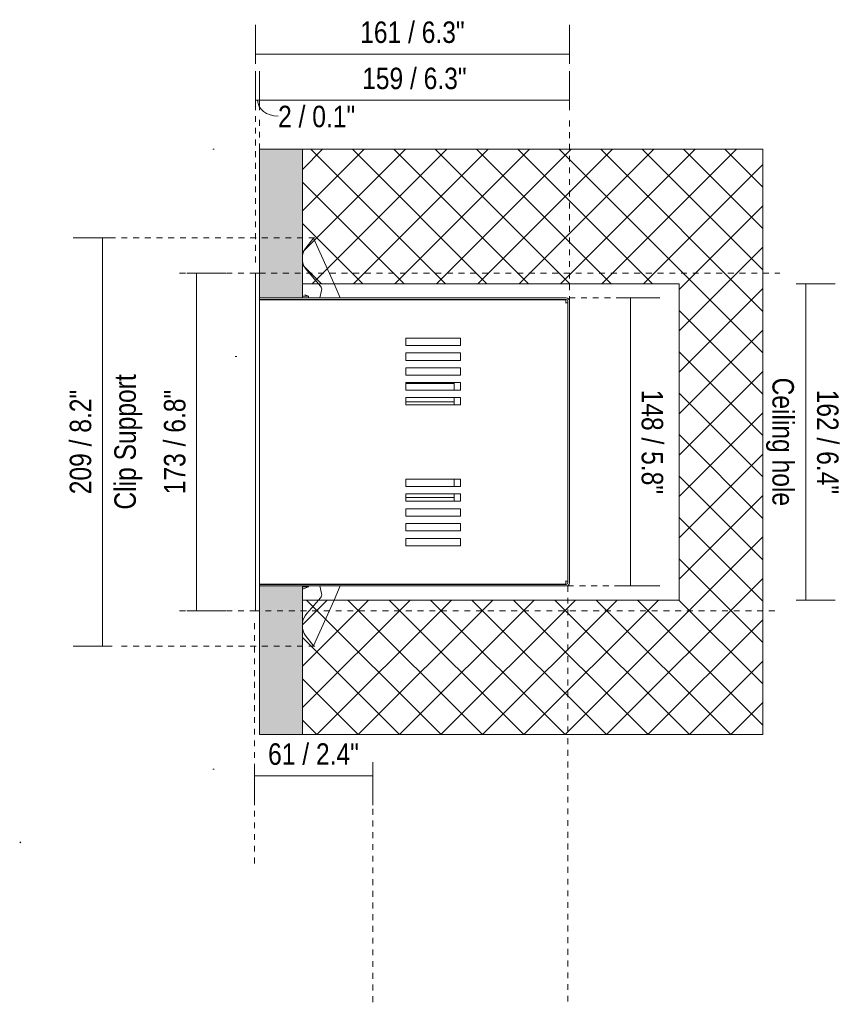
# Model space of a CAD drawing. Header units: millimetres. Extents: x -6861 to -4784, y -1296 to 6808.
# Tile 15 of 16: x -5205 to -4784, y 12 to 516. Entities that reach past the tile are written whole.
import ezdxf

# ---------------------------------------------------------------- set-up
doc = ezdxf.new("R2010")
doc.units = ezdxf.units.MM
doc.linetypes.add('Dash', pattern=[6, 3, -3])
doc.layers.add('A-ANNO-DIMS', color=7, linetype='Dash', lineweight=9, true_color=0xd2d2d2)
for name, color, linetype, lineweight in [('A-ANNO-DIMS-5', 7, 'Continuous', 9), ('A-DETL-GENF', 7, 'Continuous', 9), ('E-LITE-EQPM', 7, 'Continuous', 20)]:
    doc.layers.add(name, color=color, linetype=linetype, lineweight=lineweight)
doc.styles.add('Arial Narrow', font='ARIALN.TTF', dxfattribs={"height": 11})
doc.dimstyles.new('FARO_-_2_2mm_Arial_Narrow_mm_Inch_Left', dxfattribs={"dimscale": 304.8, "dimtxt": 11.257741, "dimasz": 0, "dimexe": 0.049213, "dimexo": 0.0625, "dimgap": 0.008202, "dimtad": 1, "dimdec": 0, "dimzin": 0, "dimdsep": 46, "dimtxsty": 'Arial Narrow', "dimblk1": 'NONE', "dimblk2": 'NONE', "dimsah": 1, "dimcen": 0.09, "dimadec": 0, "dimazin": 0, "dimtfac": 1, "dimtdec": 4, "dimtix": 1, "dimtmove": 0, "dimatfit": 3, "dimfxl": 0.016404, "dimfxlon": 1, "dimtvp": 1, "dimtolj": 1, "dimtzin": 0, "dimarcsym": 2})
doc.dimstyles.new('FARO_-_2_2mm_Arial_Narrow_mm_Inch_Left_1', dxfattribs={"dimscale": 304.8, "dimtxt": 11.257741, "dimasz": 0, "dimexe": 0.049213, "dimexo": 0.0625, "dimgap": 0.008202, "dimtad": 1, "dimdec": 0, "dimzin": 0, "dimdsep": 46, "dimtxsty": 'Arial Narrow', "dimblk1": 'NONE', "dimblk2": 'NONE', "dimsah": 1, "dimcen": 0.09, "dimadec": 0, "dimazin": 0, "dimtfac": 1, "dimtdec": 4, "dimtix": 1, "dimtmove": 1, "dimatfit": 3, "dimfxl": 0.016404, "dimfxlon": 1, "dimtvp": 1, "dimtolj": 1, "dimtzin": 0, "dimarcsym": 2})
doc.dimstyles.new('FARO_-_2_2mm_Arial_Narrow_mm_Inch_Right', dxfattribs={"dimscale": 304.8, "dimtxt": 11.257741, "dimasz": 0, "dimexe": 0.049213, "dimexo": 0.0625, "dimgap": 0.008202, "dimtad": 1, "dimdec": 0, "dimzin": 0, "dimdsep": 46, "dimtxsty": 'Arial Narrow', "dimblk1": 'NONE', "dimblk2": 'NONE', "dimsah": 1, "dimcen": 0.09, "dimadec": 0, "dimazin": 0, "dimtfac": 1, "dimtdec": 4, "dimtix": 1, "dimtmove": 0, "dimatfit": 3, "dimfxl": 0.016404, "dimfxlon": 1, "dimtvp": 1, "dimtolj": 1, "dimtzin": 0, "dimarcsym": 2})

# ---------------------------------------------------------------- blocks, each defined once
blk = doc.blocks.new('COLIN-2_GLB - 034008501 COLIN-1 White downlight LED 18_25W 2700K 20_ 2100_2775 lm-658659-Lateral_PDF')
at = {"layer": 'E-LITE-EQPM'}
for p, q in [((-3245.6, 399), (-3241.26, 404.5)), ((-3241.26, 404.5), (-3230.81, 381)), ((-3270.96, 386.5), (-3270.96, 213.5)), ((-3268.96, 386.5), (-3270.96, 386.5)), ((-3238.71, 381), (-3244.74, 387.99)), ((-3237.73, 379.86), (-3238.71, 381)), ((-3230.81, 381), (-3227.61, 373.79)), ((-3268.96, 226.2), (-3268.96, 373.8)), ((-3249.46, 373.79), (-3249.43, 373.79)), ((-3247.9, 373.79), (-3247.86, 373.79)), ((-3111.78, 373.79), (-3246.96, 373.79)), ((-3246.94, 374.63), (-3243.91, 374.63)), ((-3243.91, 373.79), (-3243.91, 374.63)), ((-3238.12, 373.79), (-3237.19, 377.69)), ((-3268.96, 372.99), (-3111.78, 372.99)), ((-3111.96, 372.86), (-3268.96, 372.86)), ((-3261.71, 372.99), (-3261.71, 372.85)), ((-3257.63, 372.85), (-3257.63, 372.99)), ((-3249.92, 372.99), (-3249.92, 372.85)), ((-3245.87, 372.85), (-3245.87, 372.99)), ((-3238.34, 372.84), (-3238.31, 372.99)), ((-3227.25, 372.99), (-3227.19, 372.86)), ((-3111.01, 371.26), (-3112.11, 371.26)), ((-3111.96, 372.86), (-3111.96, 371.26)), ((-3111.01, 372.22), (-3111.01, 227.78)), ((-3110.21, 227.78), (-3110.21, 372.22)), ((-3193.96, 353.2), (-3193.96, 349.4)), ((-3193.96, 353.2), (-3165.96, 353.2)), ((-3165.96, 353.2), (-3165.96, 349.4)), ((-3165.96, 349.4), (-3193.96, 349.4)), ((-3193.96, 341.8), (-3193.96, 345.6)), ((-3193.96, 345.6), (-3165.96, 345.6)), ((-3165.96, 345.6), (-3165.96, 341.8)), ((-3165.96, 341.8), (-3193.96, 341.8)), ((-3193.96, 338), (-3193.96, 334.2)), ((-3193.96, 338), (-3165.96, 338)), ((-3165.96, 334.2), (-3193.96, 334.2)), ((-3165.96, 338), (-3165.96, 334.2)), ((-3193.96, 326.6), (-3193.96, 330.4)), ((-3193.96, 330.4), (-3165.96, 330.4)), ((-3169.3, 329.89), (-3193.96, 329.89)), ((-3169.3, 330.42), (-3169.3, 329.9)), ((-3169.3, 329.89), (-3169.3, 328.65)), ((-3169.3, 328.65), (-3169.3, 326.59)), ((-3165.96, 330.4), (-3165.96, 326.6)), ((-3165.96, 326.6), (-3193.96, 326.6)), ((-3193.96, 319), (-3193.96, 322.8)), ((-3193.96, 322.8), (-3165.96, 322.8)), ((-3193.96, 320.54), (-3169.3, 320.54)), ((-3165.96, 319), (-3193.96, 319)), ((-3169.3, 322.8), (-3169.3, 321.77)), ((-3169.3, 321.77), (-3169.3, 320.54)), ((-3169.3, 320.55), (-3169.3, 320.13)), ((-3169.3, 320.13), (-3169.3, 319)), ((-3165.96, 322.8), (-3165.96, 319)), ((-3193.96, 277.2), (-3193.96, 281)), ((-3193.96, 281), (-3165.96, 281)), ((-3169.3, 281.01), (-3169.3, 277.19)), ((-3165.96, 281), (-3165.96, 277.2)), ((-3165.96, 277.2), (-3193.96, 277.2)), ((-3193.96, 269.6), (-3193.96, 273.4)), ((-3165.96, 273.4), (-3193.96, 273.4)), ((-3169.3, 273.39), (-3169.3, 271.56)), ((-3165.96, 273.4), (-3165.96, 269.6)), ((-3193.96, 271.56), (-3169.3, 271.56)), ((-3165.96, 269.6), (-3193.96, 269.6)), ((-3169.3, 271.54), (-3169.3, 269.58)), ((-3193.96, 262), (-3193.96, 265.8)), ((-3165.96, 265.8), (-3193.96, 265.8)), ((-3165.96, 265.8), (-3165.96, 262)), ((-3165.96, 262), (-3193.96, 262)), ((-3193.96, 254.4), (-3193.96, 258.2)), ((-3165.96, 258.2), (-3193.96, 258.2)), ((-3165.96, 258.2), (-3165.96, 254.4)), ((-3165.96, 254.4), (-3193.96, 254.4)), ((-3193.96, 246.8), (-3193.96, 250.6)), ((-3193.96, 250.6), (-3165.96, 250.6)), ((-3165.96, 250.6), (-3165.96, 246.8)), ((-3165.96, 246.8), (-3193.96, 246.8)), ((-3268.96, 227.14), (-3111.96, 227.14)), ((-3261.71, 227.15), (-3261.71, 227.01)), ((-3257.63, 227.01), (-3257.63, 227.15)), ((-3249.92, 227.15), (-3249.92, 227.01)), ((-3245.87, 227.01), (-3245.87, 227.15)), ((-3238.31, 227.01), (-3238.34, 227.16)), ((-3227.19, 227.14), (-3227.25, 227.01)), ((-3111.01, 228.74), (-3112.11, 228.74)), ((-3111.96, 228.34), (-3111.96, 228.74)), ((-3111.96, 228.74), (-3111.96, 227.14)), ((-3111.96, 228.74), (-3111.96, 228.34)), ((-3111.78, 227.01), (-3268.96, 227.01)), ((-3246.96, 226.21), (-3111.78, 226.21)), ((-3246.94, 225.72), (-3243.91, 225.72)), ((-3243.91, 225.72), (-3243.91, 226.21)), ((-3237.19, 222.31), (-3238.12, 226.21)), ((-3227.61, 226.21), (-3230.81, 219)), ((-3244.74, 212.01), (-3238.71, 219)), ((-3230.81, 219), (-3241.26, 195.5)), ((-3238.71, 219), (-3237.73, 220.14)), ((-3270.96, 213.5), (-3268.96, 213.5)), ((-3241.26, 195.5), (-3245.6, 201))]:
    blk.add_line(p, q, dxfattribs=at)
at = {"layer": 'E-LITE-EQPM', "flags": 128}
for points in [[(-3245.83, 375.38), (-3245.3, 375.29), (-3243.91, 374.63)], [(-3245.53, 375.33), (-3245.3, 375.29), (-3243.91, 374.63)], [(-3243.91, 225.72), (-3246.36, 224.77), (-3246.95, 224.71)], [(-3246.17, 224.84), (-3246.36, 224.77), (-3246.6, 224.74)]]:
    blk.add_lwpolyline(points, dxfattribs=at)
at = {"layer": 'E-LITE-EQPM'}
for centre, radius, start, end in [((-3238.04, 394.05), 9.04, 146.8058, 171.3078), ((-3238.04, 394.05), 9.04, 187.3849, 222.0811), ((-3239.63, 378.24), 2.5, 347.2719, 40.3766), ((-3266.76, 372.8), 2.4, 155.1221, 157.6247), ((-3111.78, 372.22), 1.57, 0, 90), ((-3266.75, 372.79), 1.21, 170.1873, 177.0925), ((-3253.33, 371.14), 1.88, 66.2053, 78.7751), ((-3253.33, 371.14), 2.68, 39.6105, 42.479), ((-3199.9, 371.14), 1.88, 66.2053, 78.7751), ((-3199.9, 371.14), 2.68, 39.7726, 42.479), ((-3111.78, 372.22), 0.77, 0, 90), ((-3266.75, 227.21), 1.21, 182.9075, 189.8127), ((-3253.33, 228.86), 1.88, 281.2249, 293.7947), ((-3253.33, 228.86), 2.68, 317.521, 320.3895), ((-3199.9, 228.86), 1.88, 281.2249, 293.7947), ((-3199.9, 228.86), 2.68, 317.521, 320.2274), ((-3111.78, 227.78), 1.57, 270, 0), ((-3111.78, 227.78), 0.77, 270, 0), ((-3266.76, 227.2), 2.4, 202.3753, 204.8779), ((-3239.63, 221.76), 2.5, 319.6234, 12.7281), ((-3238.04, 205.95), 9.04, 137.9189, 172.6151), ((-3238.04, 205.95), 9.04, 188.6922, 213.1942)]:
    blk.add_arc(centre, radius, start, end, dxfattribs=at)
blk = doc.blocks.new('DIMBLOCK12-Lateral_PDF')
at = {"layer": 'A-ANNO-DIMS-5', "color": 251, "true_color": 0x5b5b5b, "transparency": 16777216}
for p, q in [((-5113.95, 386.5), (-5118.95, 386.5)), ((-5114.15, 386.5), (-5098.95, 386.5)), ((-5113.95, 386.5), (-5113.95, 213.5)), ((-5113.95, 213.5), (-5118.95, 213.5)), ((-5114.15, 213.5), (-5098.95, 213.5))]:
    blk.add_line(p, q, dxfattribs=at)
at = {"layer": 'A-ANNO-DIMS-5', "color": 0, "transparency": 16777216, "insert": (-5130.67, 273.2), "char_height": 11, "width": 64.3299, "attachment_point": 1, "rotation": 90, "line_spacing_factor": 0.974696, "style": 'Arial Narrow'}
blk.add_mtext('173 / 6.8"', dxfattribs=at)
blk = doc.blocks.new('_None')
blk = doc.blocks.new('DIMBLOCK13-Lateral_PDF')
at = {"layer": 'A-ANNO-DIMS-5', "color": 251, "true_color": 0x5b5b5b, "transparency": 16777216}
for p, q in [((-5081.66, 470.08), (-5081.66, 490.08)), ((-4922.91, 470.08), (-4922.91, 490.08)), ((-4922.91, 475.08), (-5081.66, 475.08)), ((-5081.66, 475.08), (-5081.66, 470.08)), ((-4922.91, 475.08), (-4922.91, 470.08))]:
    blk.add_line(p, q, dxfattribs=at)
at = {"layer": 'A-ANNO-DIMS-5', "color": 0, "transparency": 16777216, "insert": (-5029.09, 491.79), "char_height": 11, "width": 64.3299, "attachment_point": 1, "line_spacing_factor": 0.974696, "style": 'Arial Narrow'}
blk.add_mtext('159 / 6.3"', dxfattribs=at)
blk = doc.blocks.new('DIMBLOCK14-Lateral_PDF')
at = {"layer": 'A-ANNO-DIMS-5', "color": 251, "true_color": 0x5b5b5b, "transparency": 16777216}
for p, q in [((-5083.66, 470.08), (-5083.66, 490.08)), ((-5081.66, 470.08), (-5081.66, 490.08)), ((-5081.66, 475.08), (-5083.66, 475.08)), ((-5083.66, 475.08), (-5083.66, 470.08)), ((-5081.66, 475.08), (-5081.66, 470.08))]:
    blk.add_line(p, q, dxfattribs=at)
blk.add_ellipse((-5072.17, 475.08), major_axis=(10.49, 0), ratio=0.769913, start_param=3.141593, end_param=4.712389, dxfattribs=at)
at = {"layer": 'A-ANNO-DIMS-5', "color": 0, "transparency": 16777216, "insert": (-5072.17, 472.28), "char_height": 11, "width": 47.6042, "attachment_point": 1, "line_spacing_factor": 0.974696, "style": 'Arial Narrow'}
blk.add_mtext('2 / 0.1"', dxfattribs=at)
blk = doc.blocks.new('DIMBLOCK15-Lateral_PDF')
at = {"layer": 'A-ANNO-DIMS-5', "color": 251, "true_color": 0x5b5b5b, "transparency": 16777216}
for p, q in [((-5083.66, 493.75), (-5083.66, 513.75)), ((-4922.91, 493.75), (-4922.91, 513.75)), ((-4922.91, 498.75), (-5083.66, 498.75)), ((-5083.66, 498.75), (-5083.66, 493.75)), ((-4922.91, 498.75), (-4922.91, 493.75))]:
    blk.add_line(p, q, dxfattribs=at)
at = {"layer": 'A-ANNO-DIMS-5', "color": 0, "transparency": 16777216, "insert": (-5030.09, 515.47), "char_height": 11, "width": 64.3299, "attachment_point": 1, "line_spacing_factor": 0.974696, "style": 'Arial Narrow'}
blk.add_mtext('161 / 6.3"', dxfattribs=at)
blk = doc.blocks.new('DIMBLOCK16-Lateral_PDF')
at = {"layer": 'A-ANNO-DIMS-5', "color": 251, "true_color": 0x5b5b5b, "transparency": 16777216}
for p, q in [((-4896.57, 373.8), (-4876.57, 373.8)), ((-4891.57, 373.8), (-4896.57, 373.8)), ((-4891.57, 373.8), (-4891.57, 226.2)), ((-4891.57, 226.2), (-4896.57, 226.2)), ((-4891.77, 226.2), (-4876.57, 226.2))]:
    blk.add_line(p, q, dxfattribs=at)
at = {"layer": 'A-ANNO-DIMS-5', "color": 0, "transparency": 16777216, "insert": (-4874.86, 326.8), "char_height": 11, "width": 64.3299, "attachment_point": 1, "rotation": 270, "line_spacing_factor": 0.974696, "style": 'Arial Narrow'}
blk.add_mtext('148 / 5.8"', dxfattribs=at)
blk = doc.blocks.new('DIMBLOCK17-Lateral_PDF')
at = {"layer": 'A-ANNO-DIMS-5', "color": 251, "true_color": 0x5b5b5b, "transparency": 16777216}
for p, q in [((-5084.26, 128.84), (-5084.26, 133.84)), ((-5023.66, 128.84), (-5023.66, 133.84)), ((-5084.26, 129.04), (-5084.26, 113.84)), ((-5023.66, 128.84), (-5084.26, 128.84)), ((-5023.66, 129.04), (-5023.66, 113.84))]:
    blk.add_line(p, q, dxfattribs=at)
at = {"layer": 'A-ANNO-DIMS-5', "color": 0, "transparency": 16777216, "insert": (-5077.28, 145.56), "char_height": 11, "width": 55.9671, "attachment_point": 1, "line_spacing_factor": 0.974696, "style": 'Arial Narrow'}
blk.add_mtext('61 / 2.4"', dxfattribs=at)
blk = doc.blocks.new('DIMBLOCK18-Lateral_PDF')
at = {"layer": 'A-ANNO-DIMS-5', "color": 251, "true_color": 0x5b5b5b, "transparency": 16777216}
for p, q in [((-4806.7, 381), (-4786.7, 381)), ((-4801.7, 381), (-4806.7, 381)), ((-4801.7, 381), (-4801.7, 219)), ((-4806.7, 219), (-4786.7, 219)), ((-4801.7, 219), (-4806.7, 219))]:
    blk.add_line(p, q, dxfattribs=at)
at = {"layer": 'A-ANNO-DIMS-5', "color": 0, "transparency": 16777216, "char_height": 11, "attachment_point": 1, "rotation": 270, "line_spacing_factor": 0.974696, "style": 'Arial Narrow'}
for s, insert, width in [('Ceiling hole', (-4807.85, 332.97), 79.1258), ('162 / 6.4"', (-4784.98, 326.8), 64.3299)]:
    blk.add_mtext(s, dxfattribs=dict(at, insert=insert, width=width))
blk = doc.blocks.new('DIMBLOCK19-Lateral_PDF')
at = {"layer": 'A-ANNO-DIMS-5', "color": 251, "true_color": 0x5b5b5b, "transparency": 16777216}
for p, q in [((-5157.22, 404.59), (-5177.22, 404.59)), ((-5162.22, 404.59), (-5162.22, 195.41)), ((-5162.22, 404.59), (-5157.22, 404.59)), ((-5157.22, 195.41), (-5177.22, 195.41)), ((-5162.22, 195.41), (-5157.22, 195.41))]:
    blk.add_line(p, q, dxfattribs=at)
at = {"layer": 'A-ANNO-DIMS-5', "color": 0, "transparency": 16777216, "char_height": 11, "attachment_point": 1, "rotation": 90, "line_spacing_factor": 0.974696, "style": 'Arial Narrow'}
for s, insert, width in [('Clip Support', (-5156.06, 265.33), 83.2001), ('209 / 8.2"', (-5178.93, 273.2), 64.3299)]:
    blk.add_mtext(s, dxfattribs=dict(at, insert=insert, width=width))

msp = doc.modelspace()

# ---------------------------------------------------------------- hatches: boundary and pattern name
at = {"layer": 'A-DETL-GENF', "true_color": 0xc0c0c0}
h = msp.add_hatch(color=9, dxfattribs=at)
h.paths.add_polyline_path([(-5081.66, 150), (-5059.66, 150), (-5059.66, 226.2), (-5081.66, 226.2), (-5081.66, 198.44)])
h.paths.add_polyline_path([(-5059.66, 373.8), (-5059.66, 450), (-5081.66, 450), (-5081.66, 373.8), (-5060.56, 373.8)])
at = {"layer": 'A-DETL-GENF', "true_color": 0xaaaaaa}
h = msp.add_hatch(dxfattribs=at)
h.set_pattern_fill('FP_2', color=253, style=0, pattern_type=2)
h.set_pattern_definition([(45, (-4840.205, 277.281), (-10.6066, 10.6066), []), (135, (-4840.205, 277.281), (-10.6066, -10.6066), [])])
h.paths.add_polyline_path([(-5059.66, 150), (-4823.76, 150), (-4823.76, 450), (-5059.66, 450), (-5059.66, 381), (-4866.66, 381), (-4866.66, 219), (-5059.66, 219), (-5059.66, 157.06)])

# ---------------------------------------------------------------- linework, layer by layer
at = {"layer": 'A-ANNO-DIMS'}
for p, q in [((-5083.66, 391.98), (-5083.66, 466.98)), ((-5081.66, 450), (-5081.66, 466.98)), ((-4922.91, 371.7), (-4922.91, 466.98)), ((-5053.42, 404.59), (-5158.42, 404.59)), ((-5083.66, 386.5), (-5123.17, 386.5)), ((-5081.66, 386.5), (-4815.07, 386.5)), ((-4922.91, 373.8), (-4892.91, 373.8)), ((-4923.71, 226.2), (-4888.71, 226.2)), ((-4923.71, 226.2), (-4923.71, 11.82)), ((-5083.66, 213.5), (-5123.66, 213.5)), ((-5078.66, 213.5), (-4815.07, 213.5)), ((-5084.26, 84.05), (-5084.26, 209.05)), ((-5053.42, 195.41), (-5153.42, 195.41)), ((-5023.66, 135.96), (-5023.66, 11.82))]:
    msp.add_line(p, q, dxfattribs=at)
at = {"layer": 'A-ANNO-DIMS', "color": 9, "linetype": 'Continuous', "true_color": 0xc8c8c8}
for p, q in [((-4823.76, 450), (-5059.66, 450)), ((-4823.76, 150), (-4823.76, 450)), ((-4866.66, 381), (-4866.66, 300)), ((-4866.66, 300), (-4866.66, 219)), ((-5059.66, 150), (-4823.76, 150))]:
    msp.add_line(p, q, dxfattribs=at)
at = {"layer": 'E-LITE-EQPM'}
for p, q in [((-5105.65, 450.07), (-5104.85, 450.07)), ((-5059.66, 450), (-5081.66, 450)), ((-5081.66, 450), (-5081.66, 373.8)), ((-5059.66, 373.8), (-5059.66, 450)), ((-5081.66, 373.8), (-5059.66, 373.8)), ((-5094.12, 343.75), (-5093.32, 343.75)), ((-5081.66, 226.2), (-5081.66, 150)), ((-5059.66, 226.2), (-5081.66, 226.2)), ((-5059.66, 150), (-5059.66, 226.2)), ((-5081.66, 150), (-5059.66, 150)), ((-5105.66, 132.25), (-5104.86, 132.25)), ((-5204.02, 94.58), (-5204.57, 95.13))]:
    msp.add_line(p, q, dxfattribs=at)
at = {"layer": 'E-LITE-EQPM', "color": 253, "true_color": 0xaaaaaa}
for p, q in [((-5059.66, 381), (-4866.66, 381)), ((-4866.66, 219), (-5059.66, 219))]:
    msp.add_line(p, q, dxfattribs=at)

# ---------------------------------------------------------------- block references
at = {"layer": 'E-LITE-EQPM'}
msp.add_blockref('COLIN-2_GLB - 034008501 COLIN-1 White downlight LED 18_25W 2700K 20_ 2100_2775 lm-658659-Lateral_PDF', (-1812.7, 0), dxfattribs=at)

# ---------------------------------------------------------------- dimensions: what is measured, and where the dimension line sits
at = {"layer": 'A-ANNO-DIMS', "color": 251, "linetype": 'Continuous', "true_color": 0x5b5b5b}
for base, p1, p2, dimstyle, override, picture, middle in [((-5083.66, 498.75), (-4922.91, 493.75), (-5083.66, 493.75), 'FARO_-_2_2mm_Arial_Narrow_mm_Inch_Right', {"dimpost": '<>', "dimfxl": 160.75}, 'DIMBLOCK15-Lateral_PDF', (-5003.28, 508.37)), ((-5081.66, 475.08), (-4922.91, 470.08), (-5081.66, 470.08), 'FARO_-_2_2mm_Arial_Narrow_mm_Inch_Left', {"dimpost": '<>', "dimfxl": 158.75}, 'DIMBLOCK13-Lateral_PDF', (-5002.28, 484.7)), ((-5084.26, 128.84), (-5023.66, 133.84), (-5084.26, 133.84), 'FARO_-_2_2mm_Arial_Narrow_mm_Inch_Right', {"dimpost": '<>', "dimfxl": 60.60413}, 'DIMBLOCK17-Lateral_PDF', (-5053.96, 138.46))]:
    dim = msp.add_linear_dim(base=base, p1=p1, p2=p2, dimstyle=dimstyle, override=override, dxfattribs=at)
    dim.commit()
    dim.dimension.update_dxf_attribs({"geometry": picture, "text_midpoint": middle})
dim = msp.add_linear_dim(base=(-5083.66, 475.08), p1=(-5081.66, 470.08), p2=(-5083.66, 470.08), dimstyle='FARO_-_2_2mm_Arial_Narrow_mm_Inch_Left_1', override={"dimpost": '<>', "dimfxl": 2}, dxfattribs=at)
dim.commit()
dim.dimension.update_dxf_attribs({"geometry": 'DIMBLOCK14-Lateral_PDF', "text_midpoint": (-5048.37, 464.95), "dimtype": 160})
for base, p1, p2, text, dimstyle, override, picture, middle in [((-5162.22, 195.41), (-5157.22, 404.59), (-5157.22, 195.41), '<>\\XClip Support', 'FARO_-_2_2mm_Arial_Narrow_mm_Inch_Left', {"dimpost": '<>', "dimfxl": 209.175025}, 'DIMBLOCK19-Lateral_PDF', (-5162.22, 300)), ((-4801.7, 219), (-4806.7, 381), (-4806.7, 219), '<>\\XCeiling hole', 'FARO_-_2_2mm_Arial_Narrow_mm_Inch_Right', {"dimtad": 4, "dimpost": '<>', "dimfxl": 162}, 'DIMBLOCK18-Lateral_PDF', (-4801.7, 300))]:
    dim = msp.add_linear_dim(base=base, p1=p1, p2=p2, angle=90, text=text, dimstyle=dimstyle, override=override, dxfattribs=at)
    dim.commit()
    dim.dimension.update_dxf_attribs({"geometry": picture, "text_midpoint": middle})
for base, p1, p2, dimstyle, override, picture, middle in [((-5113.95, 213.5), (-5118.95, 386.5), (-5118.95, 213.5), 'FARO_-_2_2mm_Arial_Narrow_mm_Inch_Left', {"dimpost": '<>', "dimfxl": 173}, 'DIMBLOCK12-Lateral_PDF', (-5123.57, 300)), ((-4891.57, 226.2), (-4896.57, 373.8), (-4896.57, 226.2), 'FARO_-_2_2mm_Arial_Narrow_mm_Inch_Right', {"dimtad": 4, "dimpost": '<>', "dimfxl": 147.6}, 'DIMBLOCK16-Lateral_PDF', (-4881.95, 300))]:
    dim = msp.add_linear_dim(base=base, p1=p1, p2=p2, angle=90, dimstyle=dimstyle, override=override, dxfattribs=at)
    dim.commit()
    dim.dimension.update_dxf_attribs({"geometry": picture, "text_midpoint": middle})

doc.saveas('drawing.dxf')
